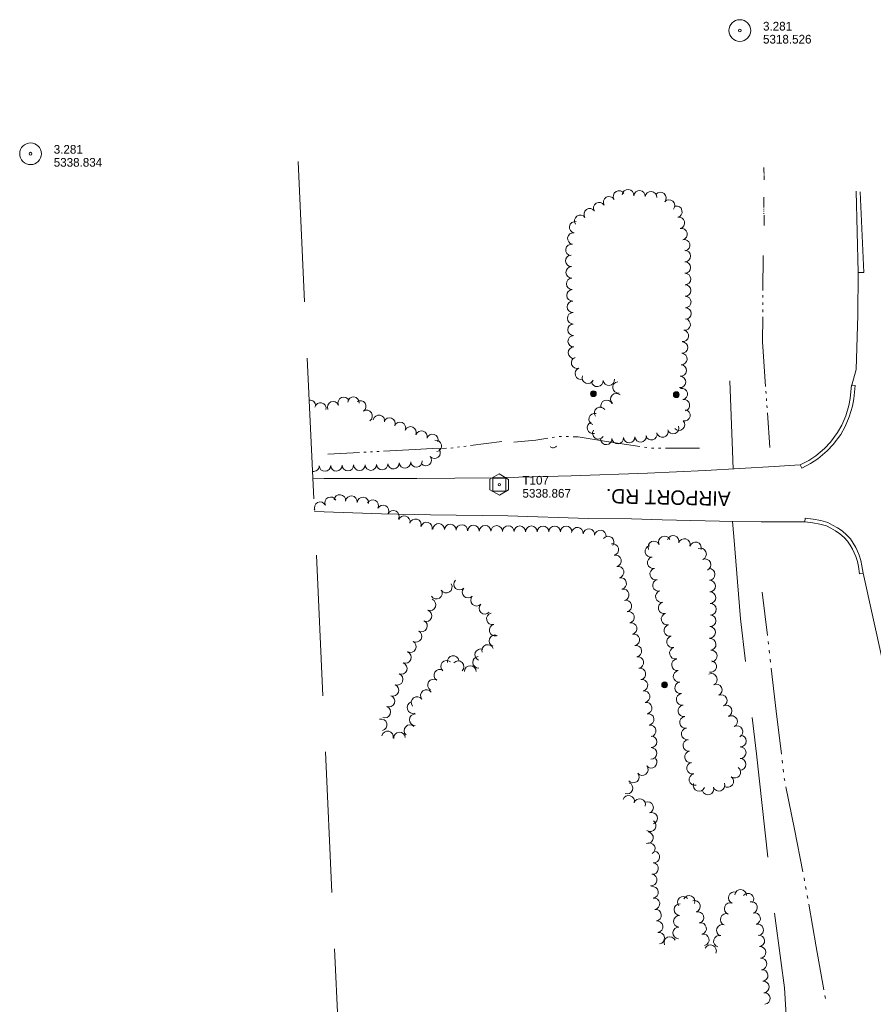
# Model space of a CAD drawing. Header units: feet. Extents: x 190818 to 192988, y 269845 to 270982.
# Tile 2 of 6: x 190818 to 191407, y 270302 to 270982. Entities that reach past the tile are written whole.
import ezdxf

# ---------------------------------------------------------------- set-up
doc = ezdxf.new("R2010")
doc.units = ezdxf.units.FT
doc.header["$MEASUREMENT"] = 0
doc.linetypes.add('DGN Style 3', pattern=[136.13208, 97.2372, -38.89488])
doc.linetypes.add('DGN Style 6', pattern=[184.945154, 0.097237, -38.89488, 68.06604, -38.89488, 0.097237, -38.89488])
for name, color, linetype, lineweight in [('E_DWY', 3, 'DGN Style 3', 0), ('E_LAND_Vegetation', 20, 'Continuous', 0), ('E_MAP_Control', 251, 'Continuous', 0), ('E_MAP_Limits', 20, 'DGN Style 3', 0), ('E_MAP_PassPoints', 43, 'Continuous', 0), ('E_MISCPROP', 43, 'Continuous', 0), ('E_MISCPROP_Railing', 43, 'Continuous', 0), ('E_RDWY', 43, 'Continuous', 13), ('E_RDWY_Gravel', 43, 'DGN Style 3', 13), ('E_RDWY_Name', 231, 'Continuous', 0), ('E_WTR', 251, 'DGN Style 6', 0)]:
    doc.layers.add(name, color=color, linetype=linetype, lineweight=lineweight)
doc.styles.add('Style-IGR_FONT_0', font='IGR_FONT_0.shx')

# ---------------------------------------------------------------- blocks, each defined once
blk = doc.blocks.new('TP')
at = {"layer": 'E_MAP_Control', "color": 151, "linetype": 'Continuous', "lineweight": 0, "flags": 128}
for points in [[(-6.41, 3.76), (-6.41, -3.63), (0.05, -7.36), (6.44, -3.69), (6.44, 3.64), (-0.08, 7.37)], [(-4.5, -4.5), (-4.5, 4.5), (4.5, 4.5), (4.5, -4.5)]]:
    blk.add_lwpolyline(points, close=True, dxfattribs=at)
at = {"layer": 'E_MAP_Control', "color": 151, "linetype": 'Continuous', "lineweight": 0}
blk.add_circle((0, 0), 0.871, dxfattribs=at)
blk = doc.blocks.new('PP')
at = {"layer": 'E_MAP_PassPoints', "color": 43, "linetype": 'Continuous', "lineweight": 0}
for radius in [7.5, 0.96]:
    blk.add_circle((0, 0), radius, dxfattribs=at)
blk = doc.blocks.new('PP_1')
at = {"layer": 'E_MAP_PassPoints', "color": 43, "linetype": 'Continuous', "lineweight": 0}
for radius in [7.5, 0.96]:
    blk.add_circle((0, 0), radius, dxfattribs=at)
blk = doc.blocks.new('CULVRT_2')
at = {"layer": 'E_MISCPROP_Railing', "color": 43, "linetype": 'Continuous', "lineweight": 0}
blk.add_arc((2.08, 1.56), 2.6, 216.87937, 323.11893, dxfattribs=at)
blk = doc.blocks.new('POLE_2')
at = {"layer": 'E_MISCPROP', "color": 1, "linetype": 'Continuous', "lineweight": 0}
for centre, radius in [((-0.01, 0.02), 2.02), ((-0.01, 0.03), 1.52), ((0, -0.01), 1.01), ((0, 0), 0.502)]:
    blk.add_circle(centre, radius, dxfattribs=at)

msp = doc.modelspace()

# ---------------------------------------------------------------- linework, layer by layer
at = {"layer": 'E_DWY', "color": 2, "linetype": 'DGN Style 3', "lineweight": 0, "flags": 128}
for points in [[(191307.94, 270732.84), (191309.97, 270684.4), (191310.45, 270671.92)], [(191309.87, 270635.73), (191310.74, 270625.37), (191315.33, 270568.49), (191326.57, 270475.25), (191337.25, 270376.95), (191343.3, 270332.3), (191345.86, 270313.5), (191347.65, 270281.69), (191353.03, 270218.89), (191357.86, 270153.25), (191361.25, 270076.82), (191366.93, 270013.14), (191367.8, 270003.4), (191368.11, 269994.74)]]:
    msp.add_lwpolyline(points, dxfattribs=at)
at = {"layer": 'E_LAND_Vegetation', "color": 94, "linetype": 'Continuous', "lineweight": 0}
for centre, radius, start, end in [((191231.46, 270860.22), 3.97, 30.58004, 210.56471), ((191237.75, 270861.03), 3.97, 355.33144, 175.31612), ((191245.66, 270860.39), 3.97, 355.33144, 175.31612), ((191253.57, 270859.74), 3.97, 355.33144, 175.31612), ((191260.11, 270859.2), 3.97, 318.73585, 138.72053), ((191217.79, 270852.15), 3.97, 30.58004, 210.56471), ((191224.63, 270856.19), 3.97, 30.58004, 210.56471), ((191266.07, 270853.96), 3.97, 318.73585, 138.72053), ((191204.75, 270843.4), 3.97, 34.80877, 214.79345), ((191211.26, 270847.93), 3.97, 34.80877, 214.79345), ((191271.13, 270849.67), 3.97, 283.06034, 103.04502), ((191201.21, 270838.92), 3.97, 80.97271, 260.95738), ((191272.92, 270841.94), 3.97, 283.06034, 103.04502), ((191199.96, 270831.08), 3.97, 80.97271, 260.95738), ((191274.72, 270834.2), 3.97, 283.06034, 103.04502), ((191198.72, 270823.24), 3.97, 80.97271, 260.95738), ((191276.51, 270826.47), 3.97, 283.06034, 103.04502), ((191276.91, 270819.02), 3.97, 270.71291, 90.69759), ((191198.6, 270815.73), 3.97, 91.92183, 271.90651), ((191277.01, 270811.09), 3.97, 270.71291, 90.69759), ((191198.86, 270807.8), 3.97, 91.92183, 271.90651), ((191277.1, 270803.15), 3.97, 270.71291, 90.69759), ((191199.13, 270799.87), 3.97, 91.92183, 271.90651), ((191199.39, 270791.93), 3.97, 91.92183, 271.90651), ((191277.2, 270795.21), 3.97, 270.71291, 90.69759), ((191199.65, 270783.98), 3.97, 91.40956, 271.39424), ((191277.3, 270787.28), 3.97, 270.71291, 90.69759), ((191199.84, 270776.05), 3.97, 91.40956, 271.39424), ((191277.4, 270779.34), 3.97, 270.71291, 90.69759), ((191276.86, 270771.8), 3.97, 261.09579, 81.08047), ((191200.04, 270768.11), 3.97, 91.40956, 271.39424), ((191275.63, 270763.96), 3.97, 261.09579, 81.08047), ((191200.23, 270760.18), 3.97, 91.40956, 271.39424), ((191275.05, 270755.85), 3.97, 266.50656, 86.49123), ((191200.43, 270752.25), 3.97, 91.40956, 271.39424), ((191274.57, 270747.93), 3.97, 266.50656, 86.49123), ((191202.56, 270745.3), 3.97, 108.82259, 288.80727), ((191205.12, 270737.78), 3.97, 108.82259, 288.80727), ((191274.09, 270740.01), 3.97, 266.50656, 86.49123), ((191210.06, 270734.86), 3.97, 157.6802, 337.66488), ((191216.51, 270732.77), 3.97, 185.91093, 5.89561), ((191224.4, 270733.59), 3.97, 185.91093, 5.89561), ((191231.11, 270728.28), 3.97, 96.16561, 276.15029), ((191273.6, 270732.09), 3.97, 266.50656, 86.49123), ((191274.82, 270723.75), 3.97, 281.11868, 101.10336), ((191018, 270715.52), 3.96, 359.63245, 96.61144), ((191025.27, 270713.82), 3.96, 347.05702, 167.0417), ((191034.06, 270714.57), 3.96, 22.68212, 202.6668), ((191041.37, 270717.62), 3.96, 22.68212, 202.6668), ((191048.12, 270717.74), 3.96, 354.88491, 174.86959), ((191052.83, 270715.17), 3.96, 303.84218, 123.82686), ((191222.91, 270715.62), 3.97, 20.42043, 200.40511), ((191229.71, 270720.17), 3.97, 47.71019, 227.69487), ((191276.35, 270715.96), 3.97, 281.11868, 101.10336), ((191057.24, 270708.59), 3.96, 303.84218, 123.82686), ((191218.5, 270710.71), 3.97, 34.55347, 214.53815), ((191276.67, 270708.99), 3.97, 258.44105, 78.42573), ((191065.69, 270705.2), 3.96, 348.69448, 168.67915), ((191072.94, 270703.38), 3.96, 337.20326, 157.18794), ((191080.24, 270700.3), 3.96, 337.20326, 157.18794), ((191213.46, 270700.37), 3.97, 106.41356, 286.39824), ((191214.65, 270706.43), 3.97, 73.37717, 253.36185), ((191272.95, 270702.52), 3.97, 222.89085, 42.87553), ((191087.55, 270697.23), 3.96, 337.20326, 157.18794), ((191095.14, 270694.39), 3.96, 342.36742, 162.3521), ((191217.22, 270696.54), 3.97, 147.53203, 327.5167), ((191261.52, 270697.88), 3.97, 194.41238, 14.39706), ((191268.94, 270700.24), 3.97, 198.52421, 18.50888), ((191102.69, 270691.99), 3.96, 342.36742, 162.3521), ((191105.03, 270687.85), 3.96, 280.46773, 100.45241), ((191222.68, 270692.73), 3.97, 184.28443, 4.26911), ((191230.6, 270693.32), 3.97, 184.28443, 4.26911), ((191238.51, 270693.91), 3.97, 184.28443, 4.26911), ((191246.43, 270694.51), 3.97, 184.28443, 4.26911), ((191253.84, 270695.9), 3.97, 194.41238, 14.39706), ((191104.17, 270683.15), 3.96, 219.32346, 39.30814), ((191083.68, 270676.56), 3.96, 184.72492, 4.70959), ((191091.58, 270677.21), 3.96, 184.72492, 4.70959), ((191098.04, 270678.13), 3.96, 219.32346, 39.30814), ((191020.51, 270674.16), 3.96, 260.07382, 0.88714), ((191028.43, 270674.29), 3.96, 180.90246, 0.88714), ((191036.34, 270674.45), 3.96, 181.22286, 1.20754), ((191044.26, 270674.62), 3.96, 181.22286, 1.20754), ((191052.18, 270674.79), 3.96, 181.22286, 1.20754), ((191060.1, 270674.96), 3.96, 181.22286, 1.20754), ((191067.89, 270675.26), 3.96, 184.72492, 4.70959), ((191075.79, 270675.91), 3.96, 184.72492, 4.70959), ((191032.33, 270648.59), 4, 25.45992, 205.4446), ((191038.7, 270650.21), 4, 353.73418, 173.71886), ((191046.65, 270649.34), 4, 353.73418, 173.71886), ((191054.6, 270648.46), 4, 353.73418, 173.71886), ((191061.47, 270646.69), 4, 332.4958, 152.48048), ((191017.88, 270641.72), 4, 25.45992, 38.03748), ((191025.1, 270645.16), 4, 25.45992, 205.4446), ((191068.56, 270642.99), 4, 332.4958, 152.48048), ((191075.66, 270639.3), 4, 332.4958, 152.48048), ((191083.2, 270635.61), 4, 343.94682, 163.93149), ((191090.89, 270633.4), 4, 343.94682, 163.93149), ((191098.58, 270631.18), 4, 343.94682, 163.93149), ((191106.96, 270630.22), 4, 357.23133, 177.21601), ((191114.95, 270629.83), 4, 357.23133, 177.21601), ((191122.94, 270629.44), 4, 357.23133, 177.21601), ((191131, 270629.09), 4, 359.11613, 179.1008), ((191139, 270628.97), 4, 359.11613, 179.1008), ((191147, 270628.84), 4, 359.11613, 179.1008), ((191155, 270628.72), 4, 359.11612, 179.1008), ((191162.99, 270628.59), 4, 359.11612, 179.1008), ((191171.02, 270628.57), 4, 359.82963, 179.81431), ((191179.02, 270628.54), 4, 359.82963, 179.81431), ((191187.02, 270628.52), 4, 359.82963, 179.81431), ((191195.02, 270628.49), 4, 359.82963, 179.81431), ((191202.72, 270627.56), 4, 353.16403, 173.14871), ((191210.66, 270626.61), 4, 353.16403, 173.14871), ((191218.6, 270625.65), 4, 353.16403, 173.14871), ((191224, 270621.45), 4, 322.21213, 142.19681), ((191262.9, 270621.53), 4.02, 25.18416, 205.16884), ((191268.92, 270621.95), 4.02, 343.91779, 163.90247), ((191276.64, 270619.72), 4.02, 343.91779, 163.90247), ((191227.22, 270616.23), 4, 283.0726, 103.05728), ((191253.54, 270615.02), 4.02, 101.8424, 281.82707), ((191255.62, 270618.11), 4.02, 25.18416, 205.16884), ((191284.36, 270617.5), 4.02, 343.91779, 163.90247), ((191287.83, 270613.2), 4.02, 292.96474, 112.94941), ((191229.03, 270608.44), 4, 283.0726, 103.05728), ((191255.18, 270607.16), 4.02, 101.8424, 281.82707), ((191290.96, 270605.8), 4.02, 292.96474, 112.94941), ((191230.84, 270600.65), 4, 283.0726, 103.05728), ((191256.87, 270599.38), 4.02, 104.03323, 284.0179), ((191293.76, 270599.1), 4.02, 272.20546, 92.19014), ((191232.65, 270592.86), 4, 283.0726, 103.05728), ((191258.82, 270591.59), 4.02, 104.03323, 284.0179), ((191112.2, 270590.42), 4.03, 211.91135, 31.89603), ((191121.4, 270592.41), 4.03, 136.54543, 316.53011), ((191127.25, 270586.86), 4.03, 136.54543, 316.53011), ((191234.46, 270585.06), 4, 283.0726, 103.05728), ((191294.07, 270591.07), 4.02, 272.20546, 92.19014), ((191100.99, 270578.12), 4.03, 249.66446, 69.64913), ((191105.36, 270586.16), 4.03, 211.91135, 31.89603), ((191133.1, 270581.3), 4.03, 136.22338, 316.20806), ((191260.77, 270583.79), 4.02, 104.03323, 284.0179), ((191294.37, 270583.04), 4.02, 272.20546, 92.19014), ((191138.91, 270575.72), 4.03, 136.22338, 316.20806), ((191236.26, 270577.27), 4, 283.0726, 103.05728), ((191262.72, 270575.99), 4.02, 104.03323, 284.0179), ((191294.68, 270575.01), 4.02, 272.20546, 92.19014), ((191098.19, 270570.56), 4.03, 249.66446, 69.64913), ((191144.06, 270568.38), 4.03, 103.44592, 283.4306), ((191238.07, 270569.48), 4, 283.0726, 103.05728), ((191264.66, 270568.2), 4.02, 104.03323, 284.0179), ((191294.46, 270567.15), 4.02, 267.71363, 87.69831), ((191095.07, 270563.48), 4.03, 241.64466, 61.62934), ((191145.93, 270560.55), 4.03, 103.44592, 283.4306), ((191239.88, 270561.69), 4, 283.0726, 103.05728), ((191266.59, 270560.39), 4.02, 103.75227, 283.73695), ((191294.14, 270559.12), 4.02, 267.71363, 87.69831), ((191091.24, 270556.38), 4.03, 241.64466, 61.62934), ((191145.84, 270553.23), 4.03, 68.43952, 248.42419), ((191241.69, 270553.9), 4, 283.0726, 103.05728), ((191268.5, 270552.58), 4.02, 103.75227, 283.73695), ((191294.46, 270550.82), 4.02, 275.38826, 95.37293), ((191087.41, 270549.29), 4.03, 241.64466, 61.62934), ((191136.04, 270543.62), 4.03, 68.79766, 248.78234), ((191140.79, 270546.56), 4.03, 18.16714, 198.15182), ((191243.13, 270546.14), 4, 280.21539, 100.20007), ((191270.41, 270544.77), 4.02, 103.75227, 283.73695), ((191083.96, 270541.72), 4.03, 249.32934, 69.31402), ((191116.97, 270538.96), 4.03, 9.10852, 189.0932), ((191134.53, 270538.42), 4.03, 92.82401, 272.80869), ((191244.55, 270538.26), 4, 280.21539, 100.20007), ((191295.21, 270542.82), 4.02, 275.38826, 95.37293), ((191081.11, 270534.18), 4.03, 249.32934, 69.31402), ((191112.51, 270535.63), 4.03, 50.46929, 230.45397), ((191120.37, 270535.31), 4.03, 315.85436, 135.83904), ((191128.8, 270532.02), 4.03, 358.87474, 178.85942), ((191245.97, 270530.39), 4, 280.21539, 100.20007), ((191271.87, 270536.66), 4.02, 97.85948, 277.84416), ((191294.8, 270535.52), 4.02, 258.22848, 78.21316), ((191078.27, 270526.64), 4.03, 249.32934, 69.31402), ((191107.73, 270529.5), 4.03, 57.8345, 237.81918), ((191272.97, 270528.7), 4.02, 97.85948, 277.84416), ((191295.3, 270526.56), 4.02, 294.95616, 114.94084), ((191075.42, 270519.1), 4.03, 249.32934, 69.31402), ((191103.44, 270522.67), 4.03, 57.8345, 237.81918), ((191247.39, 270522.52), 4, 280.21539, 100.20007), ((191274.06, 270520.74), 4.02, 97.85948, 277.84416), ((191298.69, 270519.28), 4.02, 294.95616, 114.94084), ((191072.58, 270511.56), 4.03, 249.32934, 69.31402), ((191092.06, 270510.56), 4.03, 36.81202, 216.79669), ((191098.51, 270515.39), 4.03, 36.81202, 216.79669), ((191248.8, 270514.65), 4, 280.21539, 100.20007), ((191275.16, 270512.78), 4.02, 97.85948, 277.84416), ((191302.08, 270511.99), 4.02, 294.95616, 114.94084), ((191069.73, 270504.02), 4.03, 249.32934, 69.31402), ((191089.26, 270507.14), 4.03, 107.67171, 287.65639), ((191250.22, 270506.77), 4, 280.21539, 100.20007), ((191276.29, 270504.84), 4.02, 98.19363, 278.1783), ((191305.47, 270504.7), 4.02, 294.95616, 114.94084), ((191090.81, 270498.71), 4.03, 89.22556, 269.21024), ((191251.64, 270498.9), 4, 280.21539, 100.20007), ((191277.44, 270496.88), 4.02, 98.19363, 278.1783), ((191309.24, 270497.49), 4.02, 297.92207, 117.90674), ((191067.18, 270495.2), 4.03, 284.22168, 104.20636), ((191087.16, 270491.17), 4.03, 46.85351, 226.83819), ((191253.06, 270491.03), 4, 280.21539, 100.20007), ((191313, 270490.39), 4.02, 297.92207, 117.90674), ((191071.67, 270486.8), 4.03, 347.34423, 167.32891), ((191079.92, 270486.08), 4.03, 4.52814, 184.51282), ((191253.65, 270483.48), 4, 269.59368, 89.57836), ((191278.58, 270488.93), 4.02, 98.19363, 278.1783), ((191315.3, 270484), 4.02, 269.31416, 89.29884), ((191279.73, 270480.98), 4.02, 98.19363, 278.1783), ((191315.2, 270475.97), 4.02, 269.31416, 89.29884), ((191253.59, 270475.48), 4, 269.59368, 89.57836), ((191280.87, 270473.02), 4.02, 98.19363, 278.1783), ((191247.56, 270464.25), 4, 219.56556, 39.55024), ((191253.72, 270469.35), 4, 219.56556, 39.55024), ((191282.3, 270465.24), 4.02, 101.5601, 281.54478), ((191315.11, 270467.93), 4.02, 269.31416, 89.29884), ((191241.39, 270459.16), 4, 219.56556, 39.55024), ((191283.91, 270457.37), 4.02, 101.5601, 281.54478), ((191306.6, 270456.13), 4.02, 232.62463, 52.60931), ((191311.47, 270462.52), 4.02, 232.62463, 52.60931), ((191237.07, 270451.42), 4, 249.91807, 69.90275), ((191286.75, 270453.28), 4.02, 160.05728, 340.04196), ((191300.49, 270453.5), 4.02, 199.25862, 19.2433), ((191238.13, 270442.41), 4, 343.15531, 163.13999), ((191292.9, 270450.85), 4.02, 199.25863, 19.24331), ((191245.78, 270440.09), 4, 343.15531, 163.13999), ((191251.22, 270438.11), 4, 290.57871, 110.56339), ((191254.03, 270430.63), 4, 290.57871, 110.56339), ((191253.07, 270425.53), 4, 235.80697, 55.79165), ((191251.16, 270417.23), 4, 263.54528, 83.52996), ((191252.5, 270409.72), 4, 299.09636, 119.08104), ((191255.57, 270403.88), 4, 263.44139, 83.42607), ((191254.66, 270395.93), 4, 263.44139, 83.42607), ((191253.74, 270387.98), 4, 263.44139, 83.42607), ((191254.57, 270379.53), 4, 277.86175, 97.84643), ((191311.02, 270375.79), 4, 69.98474, 249.96941), ((191315.54, 270377.48), 4, 357.19933, 177.18401), ((191320.57, 270374.83), 4, 322.96141, 142.94608), ((191255.66, 270371.61), 4, 277.86175, 97.84643), ((191273.53, 270367.44), 4, 87.09714, 267.08182), ((191275.86, 270372.67), 4, 40.94334, 220.92801), ((191279.97, 270373.29), 4, 336.06437, 156.04905), ((191283.66, 270369.78), 4, 287.17064, 107.15532), ((191308.28, 270368.28), 4, 69.98474, 249.96941), ((191323.05, 270368.99), 4, 285.32826, 105.31293), ((191256.76, 270363.68), 4, 277.86175, 97.84643), ((191286.02, 270362.13), 4, 287.17064, 107.15532), ((191305.55, 270360.76), 4, 69.98474, 249.96941), ((191325.16, 270361.28), 4, 285.32826, 105.31293), ((191257.85, 270355.76), 4, 277.86175, 97.84643), ((191273.13, 270359.46), 4, 87.09714, 267.08182), ((191287.88, 270354.49), 4, 283.48583, 103.47051), ((191302.81, 270353.24), 4, 69.98474, 249.96941), ((191327.28, 270353.56), 4, 285.32825, 105.31293), ((191258.94, 270347.83), 4, 277.86175, 97.84643), ((191272.72, 270351.47), 4, 87.09714, 267.08182), ((191289.73, 270346.72), 4, 283.2697, 103.25438), ((191266.6, 270344.76), 4, 23.14873, 203.13341), ((191300.83, 270345.72), 4, 75.80182, 255.78649), ((191328.06, 270345.96), 4, 275.57739, 95.56206), ((191294.73, 270339.15), 4, 335.24577, 155.23045), ((191328.84, 270338), 4, 275.57739, 95.56206), ((191329.61, 270330.04), 4, 275.53036, 95.51504), ((191330.38, 270322.08), 4, 275.53036, 95.51504), ((191331.15, 270314.12), 4, 275.53036, 95.51504), ((191331.92, 270306.16), 4, 275.53036, 95.51504)]:
    msp.add_arc(centre, radius, start, end, dxfattribs=at)
at = {"layer": 'E_MAP_Limits', "color": 3, "linetype": 'DGN Style 3', "lineweight": 0, "flags": 128}
msp.add_lwpolyline([(191009.91, 270884.43), (191050.6, 270005.45)], dxfattribs=at)
at = {"layer": 'E_RDWY', "color": 30, "linetype": 'Continuous', "lineweight": 13, "flags": 128}
for points in [[(191397.94, 270863.31), (191400.69, 270807.71), (191396.64, 270807.56), (191396.38, 270778.27), (191395.29, 270740.74), (191392.23, 270729.95), (191394.62, 270729.71)], [(191392.13, 270729.96), (191391.22, 270720.67), (191390.27, 270715.83), (191388.2, 270708.74), (191385.4, 270702.3), (191382.51, 270697.13), (191377.49, 270690.54), (191373.48, 270686.18), (191367.38, 270680.95), (191362.5, 270677.9), (191356.69, 270674.78)], [(191394.62, 270729.71), (191393.7, 270720.31), (191392.7, 270715.24), (191390.56, 270707.89), (191387.64, 270701.19), (191384.61, 270695.76), (191379.41, 270688.93), (191375.22, 270684.38), (191368.86, 270678.93), (191363.76, 270675.74), (191357.87, 270672.58)], [(191357.87, 270672.58), (191356.69, 270674.78), (191338.63, 270673.58), (191291.31, 270670.8), (191251.18, 270669.06), (191198.57, 270667.28), (191144.34, 270665.91), (191091.87, 270665.35), (191027.79, 270665.38), (191020.04, 270665.54)], [(191360.13, 270637.89), (191359.86, 270635.51), (191329.67, 270635.38), (191300.98, 270635.88), (191261.24, 270636.76), (191240.2, 270637.42), (191210.12, 270637.78), (191154.77, 270639.61), (191101.28, 270640.36), (191067.42, 270640.86)], [(191400.08, 270599.97), (191399.3, 270605.06), (191398.58, 270608.67), (191397.44, 270612.33), (191396.25, 270615.09), (191394.96, 270617.78), (191393.15, 270620.7), (191391.3, 270623.59), (191388.8, 270626.28), (191385.67, 270629.11), (191382.44, 270631.38), (191379.01, 270633.24), (191375.64, 270634.89), (191370.84, 270636.34), (191365.66, 270637.27), (191360.13, 270637.89)], [(191397.61, 270599.59), (191396.84, 270604.62), (191396.16, 270608.05), (191395.09, 270611.47), (191393.98, 270614.05), (191392.76, 270616.58), (191391.04, 270619.37), (191389.32, 270622.05), (191387.04, 270624.5), (191384.1, 270627.15), (191381.12, 270629.25), (191377.86, 270631.02), (191374.72, 270632.56), (191370.26, 270633.91), (191365.3, 270634.8), (191359.85, 270635.41)], [(191397.61, 270599.59), (191400.08, 270599.97)], [(191400.08, 270599.97), (191413.55, 270539.68)]]:
    msp.add_lwpolyline(points, dxfattribs=at)
at = {"layer": 'E_RDWY_Gravel', "color": 30, "linetype": 'DGN Style 3', "lineweight": 13, "flags": 128}
for points in [[(191395.33, 270863.82), (191396.64, 270807.56)], [(191067.42, 270640.86), (191021.1, 270642.65)]]:
    msp.add_lwpolyline(points, dxfattribs=at)
at = {"layer": 'E_WTR', "color": 150, "linetype": 'Continuous', "lineweight": 0, "flags": 128}
for points in [[(191331.53, 270880.19), (191331.63, 270877.09)], [(191331.65, 270876.67), (191331.66, 270876.46)], [(191331.67, 270876.03), (191331.68, 270875.81)], [(191331.69, 270875.39), (191331.7, 270875.17)], [(191331.71, 270874.75), (191331.82, 270871.65)], [(191331.52, 270859.77), (191331.59, 270852.66)], [(191331.6, 270851.67), (191331.6, 270851.18)], [(191331.61, 270850.2), (191331.62, 270849.71)], [(191331.63, 270848.73), (191331.63, 270848.24)], [(191331.64, 270847.26), (191331.71, 270840.14)], [(191331.04, 270819.38), (191330.9, 270795.31)], [(191330.86, 270787.01), (191330.85, 270785.35)], [(191330.88, 270791.99), (191330.87, 270790.33)], [(191330.83, 270782.03), (191330.82, 270780.37)], [(191330.8, 270777.05), (191330.7, 270759.78), (191331.15, 270753)], [(191331.15, 270753), (191332.75, 270729)], [(191332.97, 270725.68), (191333.08, 270724.03)], [(191333.31, 270720.72), (191333.42, 270719.06)], [(191333.64, 270715.75), (191333.75, 270714.09)], [(191333.97, 270710.78), (191335.57, 270686.77)], [(191150.47, 270690.89), (191128.84, 270688.14)], [(191182.26, 270693.12), (191174.08, 270691.89), (191158.96, 270690.57)], [(191187.05, 270693.84), (191185.46, 270693.6)], [(191191.85, 270694.45), (191191.22, 270694.47), (191190.25, 270694.32)], [(191196.69, 270694.29), (191195.07, 270694.34)], [(191222.97, 270691), (191203.33, 270694.06), (191199.9, 270694.18)], [(191245.98, 270687.41), (191222.97, 270691)], [(191061.3, 270683.81), (191059.8, 270683.73)], [(191065.81, 270684.05), (191064.31, 270683.97)], [(191090.62, 270685.36), (191068.82, 270684.21)], [(191112.41, 270686.25), (191102.58, 270685.99), (191090.62, 270685.36)], [(191116.9, 270686.62), (191115.41, 270686.43)], [(191121.38, 270687.19), (191119.89, 270687)], [(191125.85, 270687.76), (191124.36, 270687.57)], [(191250.74, 270686.67), (191249.15, 270686.91)], [(191255.54, 270686.26), (191253.92, 270686.25)], [(191260.38, 270686.27), (191258.77, 270686.26)], [(191287.04, 270686.35), (191263.61, 270686.28)], [(191052.28, 270683.34), (191030.49, 270682.19)], [(191056.79, 270683.58), (191055.29, 270683.5)], [(191330.43, 270586.74), (191333.94, 270556.98)], [(191334.42, 270552.88), (191334.67, 270550.82)], [(191335.15, 270546.72), (191335.39, 270544.67)], [(191335.88, 270540.56), (191336.12, 270538.51)], [(191336.6, 270534.4), (191340.12, 270504.65)], [(191340.12, 270504.65), (191343.63, 270474.89)], [(191344.11, 270470.78), (191344.36, 270468.73)], [(191344.84, 270464.62), (191345.08, 270462.57)], [(191345.57, 270458.47), (191345.57, 270458.41), (191345.97, 270456.44)], [(191346.78, 270452.39), (191352.68, 270423.01)], [(191352.68, 270423.01), (191358.57, 270393.64)], [(191359.31, 270389.57), (191359.67, 270387.54)], [(191360.39, 270383.47), (191360.75, 270381.43)], [(191361.46, 270377.36), (191361.82, 270375.33)], [(191362.54, 270371.26), (191367.73, 270341.74)], [(191367.73, 270341.74), (191372.92, 270312.23)], [(191373.64, 270308.16), (191374, 270306.13)]]:
    msp.add_lwpolyline(points, dxfattribs=at)

# ---------------------------------------------------------------- block references
at = {"layer": 'E_MAP_Control', "color": 151, "linetype": 'Continuous', "lineweight": 0, "xscale": 1.000000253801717, "yscale": 1.000000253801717, "zscale": 1.000000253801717, "rotation": 0.04082111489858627}
msp.add_blockref('TP', (191148.81, 270661.13), dxfattribs=at)
at = {"layer": 'E_MAP_PassPoints', "color": 43, "linetype": 'Continuous', "lineweight": 0, "xscale": 1.000000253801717, "yscale": 1.000000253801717, "zscale": 1.000000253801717, "rotation": 0.04082111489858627}
for name, p in [('PP_1', (191314.96, 270974.81)), ('PP', (190825.13, 270889.74))]:
    msp.add_blockref(name, p, dxfattribs=at)
at = {"layer": 'E_MISCPROP', "color": 1, "linetype": 'Continuous', "lineweight": 0, "xscale": 0.9999986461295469, "yscale": 0.9999986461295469, "zscale": 0.9999986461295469, "rotation": 92.71869661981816}
for p in [(191213.82, 270723.96), (191271.09, 270723.29), (191263.02, 270522.79)]:
    msp.add_blockref('POLE_2', p, dxfattribs=at)
at = {"layer": 'E_MISCPROP_Railing', "color": 43, "linetype": 'Continuous', "lineweight": 0, "xscale": 1.000000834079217, "yscale": 1.000000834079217, "zscale": 1.000000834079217, "rotation": 3.511477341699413}
msp.add_blockref('CULVRT_2', (191184.08, 270687.48), dxfattribs=at)

# ---------------------------------------------------------------- texts
at = {"layer": 'E_MAP_Control', "color": 151, "linetype": 'Continuous', "lineweight": 0, "style": 'Style-IGR_FONT_0'}
for s, p in [('T107', (191164.81, 270661.14)), ('5338.867', (191164.82, 270652.14))]:
    msp.add_text(s, height=6, rotation=0.04069, dxfattribs=at).set_placement(p)
at = {"layer": 'E_MAP_PassPoints', "color": 43, "linetype": 'Continuous', "lineweight": 0, "style": 'Style-IGR_FONT_0'}
for s, rotation, p in [('3.281', 0.04069, (191330.96, 270974.82)), ('5318.526', 0.04069, (191330.96, 270965.82)), ('3.281', 0.0407, (190841.13, 270889.75)), ('5338.834', 0.0407, (190841.13, 270880.75))]:
    msp.add_text(s, height=6, rotation=rotation, dxfattribs=at).set_placement(p)
at = {"layer": 'E_RDWY_Name', "color": 30, "linetype": 'Continuous', "lineweight": 0, "style": 'Style-IGR_FONT_0', "width": 0.999939}
msp.add_text('AIRPORT RD.', height=10, rotation=178.73612, dxfattribs=at).set_placement((191308.69, 270656.34))

doc.saveas('drawing.dxf')
